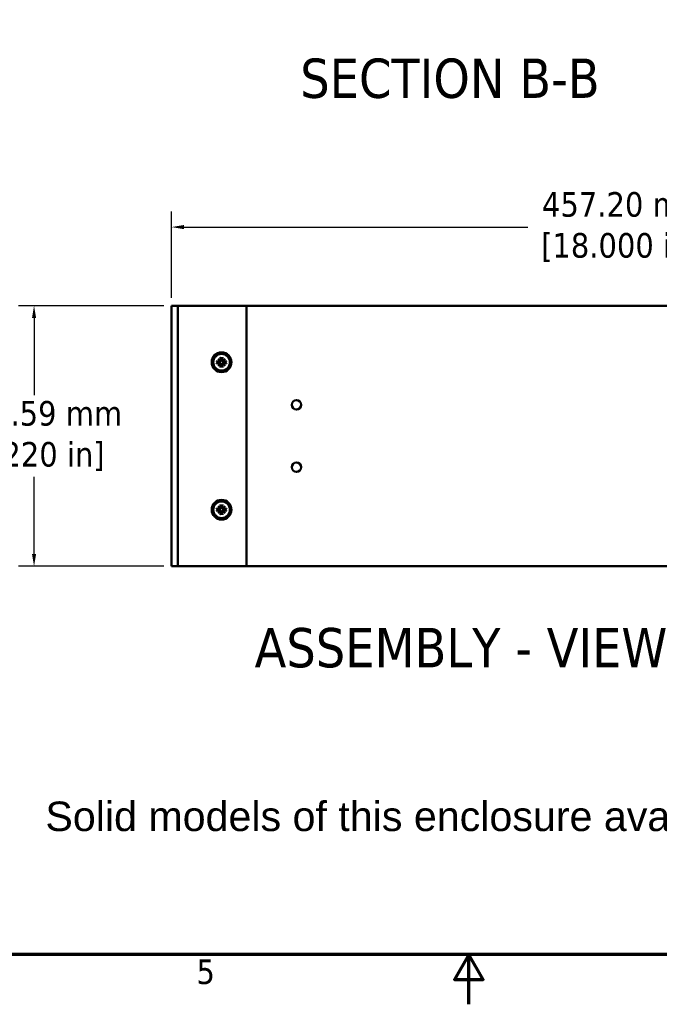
# Model space of a CAD drawing. Header units: millimetres. Extents: x 6 to 2153, y 38 to 1359.
# Tile 5 of 10: x 851 to 1176, y 38 to 539. Entities that reach past the tile are written whole.
import ezdxf

# ---------------------------------------------------------------- set-up
doc = ezdxf.new("R2010")
doc.units = ezdxf.units.MM
doc.header["$LTSCALE"] = 2.5
for name, color, linetype, lineweight in [('Border (ANSI)', 7, 'Continuous', 70), ('Dimension (ANSI)', 7, 'Continuous', 25), ('Symbol (ANSI)', 7, 'Continuous', 25), ('Visible (ANSI)', 7, 'Continuous', 50)]:
    doc.layers.add(name, color=color, linetype=linetype, lineweight=lineweight)
doc.styles.add('Label Text (ANSI)', font='tahoma.ttf')
doc.styles.add('Note Text (ANSI)', font='tahoma.ttf')
doc.dimstyles.new('Default - mm (ANSI)', dxfattribs={"dimscale": 2.5, "dimtxt": 5, "dimasz": 2.5, "dimexe": 3.175, "dimexo": 1.6002, "dimgap": 0.8, "dimtad": 0, "dimtih": 1, "dimtoh": 1, "dimrnd": 1e-08, "dimzin": 0, "dimdsep": 46, "dimtxsty": 'Note Text (ANSI)', "dimcen": 0.09, "dimdle": 10, "dimclrd": 256, "dimclre": 256, "dimclrt": 256, "dimadec": 1, "dimazin": 0, "dimtfac": 0.6096, "dimtofl": 0, "dimtmove": 0, "dimatfit": 3, "dimldrblk": 'Filled-1', "dimfxl": 1, "dimtolj": 1, "dimtzin": 0, "dimlwd": -1, "dimlwe": -1, "dimarcsym": 0})

# ---------------------------------------------------------------- blocks, each defined once
blk = doc.blocks.new('Borders Default Border')
at = {"layer": 'Border (ANSI)', "flags": 128}
for points in [[(12.7, 25.4), (12.7, 533.4), (850.9, 533.4), (850.9, 25.4), (12.7, 25.4)], [(431.8, 15.24), (431.8, 25.4), (428.87, 20.32), (434.73, 20.32), (431.8, 25.4)]]:
    blk.add_lwpolyline(points, dxfattribs=at)
at = {"layer": 'Border (ANSI)', "insert": (376.36, 19.28), "char_height": 5, "attachment_point": 7, "style": 'Note Text (ANSI)'}
blk.add_mtext('5', dxfattribs=at)
blk = doc.blocks.new('*D11')
at = {"layer": 'Defpoints', "color": 0, "transparency": 16777216}
for p in [(928.27, 393.5), (858.27, 260.92), (928.27, 260.92)]:
    blk.add_point(p, dxfattribs=at)
at = {"layer": 'Dimension (ANSI)', "transparency": 16777216}
for p, q in [((924.27, 393.5), (850.33, 393.5)), ((858.27, 387.25), (858.27, 347.93)), ((858.27, 267.17), (858.27, 306.49)), ((924.27, 260.92), (850.33, 260.92))]:
    blk.add_line(p, q, dxfattribs=at)
for points in [[(857.23, 387.25), (859.31, 387.25), (858.27, 393.5)], [(857.23, 267.17), (859.31, 267.17), (858.27, 260.92)]]:
    blk.add_solid(points, dxfattribs=at)
at = {"layer": 'Dimension (ANSI)', "transparency": 16777216, "insert": (858.27, 327.21), "char_height": 12.5, "attachment_point": 5, "style": 'Note Text (ANSI)'}
blk.add_mtext('\\A1; 132.59 mm\\P[5.220 in]', dxfattribs=at)
blk = doc.blocks.new('Filled-1')
at = {"color": 0}
for p, q in [((0, 0), (-1, 0.333)), ((-1, 0.333), (-1, -0.333)), ((-1, 0), (0, 0)), ((-1, -0.333), (0, 0))]:
    blk.add_line(p, q, dxfattribs=at)
at = {"color": 0, "flags": 128}
blk.add_lwpolyline([(-1, -0.333), (0, 0), (-1, 0.333), (-1, -0.333)], dxfattribs=at)
at = {"color": 0}
blk.add_solid([(-1, -0.333), (0, 0), (-1, 0.333), (-1, -0.333)], dxfattribs=at)
blk = doc.blocks.new('*D20')
at = {"layer": 'Defpoints', "color": 0, "transparency": 16777216}
for p in [(1385.47, 433.5), (928.27, 393.51), (1385.47, 393.5)]:
    blk.add_point(p, dxfattribs=at)
at = {"layer": 'Dimension (ANSI)', "transparency": 16777216}
for p, q in [((928.27, 397.51), (928.27, 441.44)), ((1385.47, 397.5), (1385.47, 441.44)), ((934.52, 433.5), (1109.53, 433.5)), ((1379.22, 433.5), (1204.21, 433.5))]:
    blk.add_line(p, q, dxfattribs=at)
for points in [[(934.52, 434.55), (934.52, 432.46), (928.27, 433.5)], [(1379.22, 434.55), (1379.22, 432.46), (1385.47, 433.5)]]:
    blk.add_solid(points, dxfattribs=at)
at = {"layer": 'Dimension (ANSI)', "transparency": 16777216, "insert": (1156.87, 433.5), "char_height": 12.5, "attachment_point": 5, "style": 'Note Text (ANSI)'}
blk.add_mtext('\\A1; 457.20 mm\\P[18.000 in]', dxfattribs=at)

msp = doc.modelspace()

# ---------------------------------------------------------------- linework, layer by layer
at = {"layer": 'Visible (ANSI)'}
for p, q in [((930.445, 393.514), (928.27, 393.514)), ((928.27, 260.926), (928.27, 393.514)), ((930.445, 393.514), (931.445, 393.514)), ((932.445, 393.514), (931.445, 393.514)), ((931.445, 260.926), (931.445, 393.514)), ((964.37, 393.514), (932.445, 393.514)), ((964.37, 393.514), (966.37, 393.514)), ((966.37, 260.926), (966.37, 393.514)), ((1385.47, 393.504), (966.37, 393.504)), ((951.892, 366.498), (953.012, 365.542)), ((951.892, 366.498), (952.823, 365.567)), ((952.848, 365.378), (951.892, 366.498)), ((953.131, 367.308), (953.326, 365.93)), ((954.209, 367.308), (954.013, 365.93)), ((954.328, 365.542), (955.448, 366.498)), ((955.448, 366.498), (954.492, 365.378)), ((955.448, 366.498), (954.517, 365.567)), ((951.082, 365.259), (952.46, 365.063)), ((951.082, 364.181), (952.46, 364.377)), ((951.892, 362.942), (952.848, 364.062)), ((953.012, 363.898), (951.892, 362.942)), ((951.892, 362.942), (952.823, 363.873)), ((953.131, 362.132), (953.326, 363.511)), ((954.209, 362.132), (954.013, 363.511)), ((955.448, 362.942), (954.328, 363.898)), ((954.492, 364.062), (955.448, 362.942)), ((955.448, 362.942), (954.517, 363.873)), ((956.258, 365.259), (954.879, 365.063)), ((956.258, 364.181), (954.879, 364.377)), ((951.892, 291.498), (953.012, 290.542)), ((951.892, 291.498), (952.823, 290.567)), ((952.848, 290.378), (951.892, 291.498)), ((953.131, 292.308), (953.326, 290.93)), ((954.209, 292.308), (954.013, 290.93)), ((954.328, 290.542), (955.448, 291.498)), ((955.448, 291.498), (954.492, 290.378)), ((955.448, 291.498), (954.517, 290.567)), ((951.082, 290.259), (952.46, 290.063)), ((951.082, 289.181), (952.46, 289.377)), ((951.892, 287.942), (952.848, 289.062)), ((953.012, 288.898), (951.892, 287.942)), ((951.892, 287.942), (952.823, 288.873)), ((953.131, 287.132), (953.326, 288.511)), ((954.209, 287.132), (954.013, 288.511)), ((955.448, 287.942), (954.328, 288.898)), ((954.492, 289.062), (955.448, 287.942)), ((955.448, 287.942), (954.517, 288.873)), ((956.258, 290.259), (954.879, 290.063)), ((956.258, 289.181), (954.879, 289.377)), ((928.27, 260.926), (928.27, 260.916)), ((930.445, 260.926), (928.27, 260.926)), ((928.27, 260.916), (1385.47, 260.916)), ((930.445, 260.926), (931.445, 260.926)), ((932.445, 260.926), (931.445, 260.926)), ((964.37, 260.926), (932.445, 260.926)), ((964.37, 260.926), (966.37, 260.926))]:
    msp.add_line(p, q, dxfattribs=at)
for centre, radius in [((953.67, 364.72), 5), ((953.67, 364.72), 4.229), ((991.77, 343.085), 2.388), ((991.77, 311.335), 2.388), ((953.67, 289.72), 5), ((953.67, 289.72), 4.229)]:
    msp.add_circle(centre, radius, dxfattribs=at)
for centre, radius, start, end in [((952.989, 365.882), 0.34, 273.75076, 8.07537), ((953.67, 364.72), 1.233, 84.46846, 95.53154), ((954.35, 365.882), 0.34, 171.92463, 266.24924), ((953.67, 364.72), 1.233, 174.46846, 185.53154), ((952.508, 365.4), 0.34, 261.92463, 356.24924), ((952.508, 364.04), 0.34, 3.75076, 98.07537), ((952.989, 363.558), 0.34, 351.92463, 86.24924), ((953.67, 364.72), 1.233, 264.46846, 275.53154), ((954.35, 363.558), 0.34, 93.75076, 188.07537), ((954.831, 365.4), 0.34, 183.75076, 278.07537), ((954.831, 364.04), 0.34, 81.92463, 176.24924), ((953.67, 364.72), 1.233, 354.46846, 5.53154), ((952.989, 290.882), 0.34, 273.75076, 8.07537), ((953.67, 289.72), 1.233, 84.46846, 95.53154), ((954.35, 290.882), 0.34, 171.92463, 266.24924), ((953.67, 289.72), 1.233, 174.46846, 185.53154), ((952.508, 290.4), 0.34, 261.92463, 356.24924), ((952.508, 289.04), 0.34, 3.75076, 98.07537), ((952.989, 288.558), 0.34, 351.92463, 86.24924), ((953.67, 289.72), 1.233, 264.46846, 275.53154), ((954.35, 288.558), 0.34, 93.75076, 188.07537), ((954.831, 290.4), 0.34, 183.75076, 278.07537), ((954.831, 289.04), 0.34, 81.92463, 176.24924), ((953.67, 289.72), 1.233, 354.46846, 5.53154)]:
    msp.add_arc(centre, radius, start, end, dxfattribs=at)
for centre, major_axis, start_param, end_param in [((952.959, 365.846), (0.202, 0.236), 3.3967441, 4.0259698), ((952.544, 365.431), (0.236, 0.202), 5.3988082, 6.0280339), ((952.544, 364.009), (-0.236, 0.202), 3.3967441, 4.0259698), ((952.959, 363.594), (-0.202, 0.236), 5.3988082, 6.0280339), ((954.381, 365.846), (0.202, -0.236), 5.3988082, 6.0280339), ((954.381, 363.594), (-0.202, -0.236), 3.3967441, 4.0259698), ((954.796, 365.431), (0.236, -0.202), 3.3967441, 4.0259698), ((954.796, 364.009), (-0.236, -0.202), 5.3988082, 6.0280339), ((952.959, 290.846), (0.202, 0.236), 3.3967441, 4.0259698), ((952.544, 290.431), (0.236, 0.202), 5.3988082, 6.0280339), ((954.381, 290.846), (0.202, -0.236), 5.3988082, 6.0280339), ((954.796, 290.431), (0.236, -0.202), 3.3967441, 4.0259698), ((952.544, 289.009), (-0.236, 0.202), 3.3967441, 4.0259698), ((952.959, 288.594), (-0.202, 0.236), 5.3988082, 6.0280339), ((954.381, 288.594), (-0.202, -0.236), 3.3967441, 4.0259698), ((954.796, 289.009), (-0.236, -0.202), 5.3988082, 6.0280339)]:
    msp.add_ellipse(centre, major_axis=major_axis, ratio=0.9884519, start_param=start_param, end_param=end_param, dxfattribs=at)
for points, knots in [([(953.551, 365.948), (953.553, 365.935), (953.555, 365.922), (953.561, 365.858), (953.559, 365.802), (953.537, 365.692), (953.518, 365.638), (953.471, 365.55), (953.441, 365.508), (953.371, 365.433), (953.329, 365.4), (953.243, 365.35), (953.194, 365.33), (953.124, 365.312), (953.104, 365.308), (953.084, 365.305)], [0.227515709, 0.227515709, 0.227515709, 0.227515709, 0.231820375, 0.231820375, 0.249297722, 0.249297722, 0.26677507, 0.26677507, 0.281610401, 0.281610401, 0.296445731, 0.296445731, 0.311281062, 0.311281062, 0.317224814, 0.317224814, 0.317224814, 0.317224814]), ([(953.167, 367.125), (953.164, 367.135), (953.16, 367.149), (953.153, 367.181), (953.148, 367.206), (953.139, 367.253), (953.134, 367.283), (953.131, 367.308)], [0.07100247, 0.07100247, 0.07100247, 0.07100247, 0.07731205, 0.07731205, 0.085016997, 0.085016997, 0.092737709, 0.092737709, 0.092737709, 0.092737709]), ([(954.255, 365.305), (954.235, 365.308), (954.215, 365.312), (954.145, 365.33), (954.096, 365.35), (954.011, 365.4), (953.969, 365.433), (953.898, 365.508), (953.869, 365.55), (953.822, 365.638), (953.802, 365.692), (953.781, 365.802), (953.779, 365.858), (953.784, 365.91), (953.785, 365.922), (953.786, 365.935), (953.789, 365.948)], [-0.085404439, -0.085404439, -0.085404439, -0.085404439, -0.079460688, -0.079460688, -0.064625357, -0.064625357, -0.049790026, -0.049790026, -0.034954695, -0.034954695, -0.017477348, -0.017477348, 0, 0, 0, 0.004304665, 0.004304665, 0.004304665, 0.004304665]), ([(954.209, 367.308), (954.205, 367.283), (954.2, 367.253), (954.192, 367.206), (954.187, 367.181), (954.179, 367.149), (954.175, 367.135), (954.172, 367.125)], [0.030983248, 0.030983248, 0.030983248, 0.030983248, 0.03870396, 0.03870396, 0.046408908, 0.046408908, 0.052718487, 0.052718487, 0.052718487, 0.052718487]), ([(951.082, 365.259), (951.107, 365.255), (951.137, 365.251), (951.184, 365.242), (951.209, 365.237), (951.241, 365.23), (951.255, 365.226), (951.265, 365.223)], [0.030983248, 0.030983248, 0.030983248, 0.030983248, 0.03870396, 0.03870396, 0.046408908, 0.046408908, 0.052718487, 0.052718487, 0.052718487, 0.052718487]), ([(951.265, 364.217), (951.255, 364.214), (951.241, 364.211), (951.209, 364.203), (951.184, 364.198), (951.137, 364.19), (951.107, 364.185), (951.082, 364.181)], [0.07100247, 0.07100247, 0.07100247, 0.07100247, 0.07731205, 0.07731205, 0.085016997, 0.085016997, 0.092737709, 0.092737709, 0.092737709, 0.092737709]), ([(953.084, 365.305), (953.082, 365.285), (953.078, 365.265), (953.06, 365.195), (953.04, 365.146), (952.99, 365.061), (952.957, 365.019), (952.882, 364.948), (952.84, 364.919), (952.752, 364.872), (952.698, 364.853), (952.588, 364.831), (952.531, 364.829), (952.48, 364.834), (952.468, 364.835), (952.455, 364.837), (952.442, 364.839)], [-0.085404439, -0.085404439, -0.085404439, -0.085404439, -0.079460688, -0.079460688, -0.064625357, -0.064625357, -0.049790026, -0.049790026, -0.034954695, -0.034954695, -0.017477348, -0.017477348, 0, 0, 0, 0.004304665, 0.004304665, 0.004304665, 0.004304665]), ([(952.442, 364.601), (952.455, 364.603), (952.468, 364.605), (952.531, 364.611), (952.588, 364.609), (952.698, 364.587), (952.752, 364.568), (952.84, 364.521), (952.882, 364.492), (952.957, 364.421), (952.99, 364.379), (953.04, 364.294), (953.06, 364.245), (953.078, 364.175), (953.082, 364.155), (953.084, 364.135)], [0.227515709, 0.227515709, 0.227515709, 0.227515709, 0.231820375, 0.231820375, 0.249297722, 0.249297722, 0.26677507, 0.26677507, 0.281610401, 0.281610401, 0.296445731, 0.296445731, 0.311281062, 0.311281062, 0.317224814, 0.317224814, 0.317224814, 0.317224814]), ([(952.823, 365.567), (952.831, 365.559), (952.837, 365.552), (952.884, 365.506), (952.915, 365.475), (952.996, 365.394), (953.04, 365.349), (953.084, 365.305)], [-3.39386529, -3.39386529, -3.39386529, -3.39386529, -3.38304705, -3.38304705, -3.30841803, -3.30841803, -3.13756645, -3.13756645, -3.13756645, -3.13756645]), ([(952.823, 363.873), (952.831, 363.881), (952.837, 363.888), (952.884, 363.935), (952.915, 363.965), (952.996, 364.046), (953.04, 364.091), (953.084, 364.135)], [-3.39386529, -3.39386529, -3.39386529, -3.39386529, -3.38304705, -3.38304705, -3.30841803, -3.30841803, -3.13756645, -3.13756645, -3.13756645, -3.13756645]), ([(953.084, 364.135), (953.104, 364.132), (953.124, 364.128), (953.194, 364.111), (953.243, 364.09), (953.329, 364.04), (953.371, 364.007), (953.441, 363.932), (953.471, 363.891), (953.518, 363.803), (953.537, 363.749), (953.559, 363.638), (953.561, 363.582), (953.556, 363.531), (953.555, 363.518), (953.553, 363.505), (953.551, 363.493)], [-0.085404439, -0.085404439, -0.085404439, -0.085404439, -0.079460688, -0.079460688, -0.064625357, -0.064625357, -0.049790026, -0.049790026, -0.034954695, -0.034954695, -0.017477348, -0.017477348, 0, 0, 0, 0.004304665, 0.004304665, 0.004304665, 0.004304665]), ([(953.131, 362.132), (953.134, 362.158), (953.139, 362.187), (953.148, 362.234), (953.153, 362.259), (953.16, 362.292), (953.164, 362.305), (953.167, 362.315)], [0.030983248, 0.030983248, 0.030983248, 0.030983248, 0.03870396, 0.03870396, 0.046408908, 0.046408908, 0.052718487, 0.052718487, 0.052718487, 0.052718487]), ([(953.789, 363.493), (953.786, 363.505), (953.785, 363.518), (953.779, 363.582), (953.781, 363.638), (953.802, 363.749), (953.822, 363.803), (953.869, 363.891), (953.898, 363.932), (953.969, 364.007), (954.011, 364.04), (954.096, 364.09), (954.145, 364.111), (954.215, 364.128), (954.235, 364.132), (954.255, 364.135)], [0.227515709, 0.227515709, 0.227515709, 0.227515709, 0.231820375, 0.231820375, 0.249297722, 0.249297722, 0.26677507, 0.26677507, 0.281610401, 0.281610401, 0.296445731, 0.296445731, 0.311281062, 0.311281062, 0.317224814, 0.317224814, 0.317224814, 0.317224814]), ([(954.172, 362.315), (954.175, 362.305), (954.179, 362.292), (954.187, 362.259), (954.192, 362.234), (954.2, 362.187), (954.205, 362.158), (954.209, 362.132)], [0.07100247, 0.07100247, 0.07100247, 0.07100247, 0.07731205, 0.07731205, 0.085016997, 0.085016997, 0.092737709, 0.092737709, 0.092737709, 0.092737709]), ([(954.517, 365.567), (954.509, 365.559), (954.502, 365.552), (954.455, 365.506), (954.424, 365.475), (954.344, 365.394), (954.299, 365.349), (954.255, 365.305)], [-3.39386529, -3.39386529, -3.39386529, -3.39386529, -3.38304705, -3.38304705, -3.30841803, -3.30841803, -3.13756645, -3.13756645, -3.13756645, -3.13756645]), ([(954.897, 364.839), (954.884, 364.837), (954.872, 364.835), (954.808, 364.829), (954.752, 364.831), (954.641, 364.853), (954.587, 364.872), (954.499, 364.919), (954.457, 364.948), (954.382, 365.019), (954.35, 365.061), (954.3, 365.146), (954.279, 365.195), (954.262, 365.265), (954.258, 365.285), (954.255, 365.305)], [0.227515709, 0.227515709, 0.227515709, 0.227515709, 0.231820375, 0.231820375, 0.249297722, 0.249297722, 0.26677507, 0.26677507, 0.281610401, 0.281610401, 0.296445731, 0.296445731, 0.311281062, 0.311281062, 0.317224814, 0.317224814, 0.317224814, 0.317224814]), ([(954.255, 364.135), (954.258, 364.155), (954.262, 364.175), (954.279, 364.245), (954.3, 364.294), (954.35, 364.379), (954.382, 364.421), (954.457, 364.492), (954.499, 364.521), (954.587, 364.568), (954.641, 364.587), (954.752, 364.609), (954.808, 364.611), (954.859, 364.606), (954.872, 364.605), (954.884, 364.603), (954.897, 364.601)], [-0.085404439, -0.085404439, -0.085404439, -0.085404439, -0.079460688, -0.079460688, -0.064625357, -0.064625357, -0.049790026, -0.049790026, -0.034954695, -0.034954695, -0.017477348, -0.017477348, 0, 0, 0, 0.004304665, 0.004304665, 0.004304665, 0.004304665]), ([(954.517, 363.873), (954.509, 363.881), (954.502, 363.888), (954.455, 363.935), (954.424, 363.965), (954.344, 364.046), (954.299, 364.091), (954.255, 364.135)], [-3.39386529, -3.39386529, -3.39386529, -3.39386529, -3.38304705, -3.38304705, -3.30841803, -3.30841803, -3.13756645, -3.13756645, -3.13756645, -3.13756645]), ([(956.075, 365.223), (956.084, 365.226), (956.098, 365.23), (956.13, 365.237), (956.155, 365.242), (956.202, 365.251), (956.232, 365.255), (956.258, 365.259)], [0.07100247, 0.07100247, 0.07100247, 0.07100247, 0.07731205, 0.07731205, 0.085016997, 0.085016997, 0.092737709, 0.092737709, 0.092737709, 0.092737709]), ([(956.258, 364.181), (956.232, 364.185), (956.202, 364.19), (956.155, 364.198), (956.13, 364.203), (956.098, 364.211), (956.084, 364.214), (956.075, 364.217)], [0.030983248, 0.030983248, 0.030983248, 0.030983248, 0.03870396, 0.03870396, 0.046408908, 0.046408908, 0.052718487, 0.052718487, 0.052718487, 0.052718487]), ([(952.823, 290.567), (952.831, 290.559), (952.837, 290.552), (952.884, 290.506), (952.915, 290.475), (952.996, 290.394), (953.04, 290.349), (953.084, 290.305)], [-3.39386529, -3.39386529, -3.39386529, -3.39386529, -3.38304705, -3.38304705, -3.30841803, -3.30841803, -3.13756645, -3.13756645, -3.13756645, -3.13756645]), ([(953.551, 290.948), (953.553, 290.935), (953.555, 290.922), (953.561, 290.858), (953.559, 290.802), (953.537, 290.692), (953.518, 290.638), (953.471, 290.55), (953.441, 290.508), (953.371, 290.433), (953.329, 290.4), (953.243, 290.35), (953.194, 290.33), (953.124, 290.312), (953.104, 290.308), (953.084, 290.305)], [0.227515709, 0.227515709, 0.227515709, 0.227515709, 0.231820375, 0.231820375, 0.249297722, 0.249297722, 0.26677507, 0.26677507, 0.281610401, 0.281610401, 0.296445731, 0.296445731, 0.311281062, 0.311281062, 0.317224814, 0.317224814, 0.317224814, 0.317224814]), ([(953.167, 292.125), (953.164, 292.135), (953.16, 292.149), (953.153, 292.181), (953.148, 292.206), (953.139, 292.253), (953.134, 292.283), (953.131, 292.308)], [0.07100247, 0.07100247, 0.07100247, 0.07100247, 0.07731205, 0.07731205, 0.085016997, 0.085016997, 0.092737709, 0.092737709, 0.092737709, 0.092737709]), ([(954.255, 290.305), (954.235, 290.308), (954.215, 290.312), (954.145, 290.33), (954.096, 290.35), (954.011, 290.4), (953.969, 290.433), (953.898, 290.508), (953.869, 290.55), (953.822, 290.638), (953.802, 290.692), (953.781, 290.802), (953.779, 290.858), (953.784, 290.91), (953.785, 290.922), (953.786, 290.935), (953.789, 290.948)], [-0.085404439, -0.085404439, -0.085404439, -0.085404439, -0.079460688, -0.079460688, -0.064625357, -0.064625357, -0.049790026, -0.049790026, -0.034954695, -0.034954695, -0.017477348, -0.017477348, 0, 0, 0, 0.004304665, 0.004304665, 0.004304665, 0.004304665]), ([(954.209, 292.308), (954.205, 292.283), (954.2, 292.253), (954.192, 292.206), (954.187, 292.181), (954.179, 292.149), (954.175, 292.135), (954.172, 292.125)], [0.030983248, 0.030983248, 0.030983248, 0.030983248, 0.03870396, 0.03870396, 0.046408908, 0.046408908, 0.052718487, 0.052718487, 0.052718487, 0.052718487]), ([(954.517, 290.567), (954.509, 290.559), (954.502, 290.552), (954.455, 290.506), (954.424, 290.475), (954.344, 290.394), (954.299, 290.349), (954.255, 290.305)], [-3.39386529, -3.39386529, -3.39386529, -3.39386529, -3.38304705, -3.38304705, -3.30841803, -3.30841803, -3.13756645, -3.13756645, -3.13756645, -3.13756645]), ([(951.082, 290.259), (951.107, 290.255), (951.137, 290.251), (951.184, 290.242), (951.209, 290.237), (951.241, 290.23), (951.255, 290.226), (951.265, 290.223)], [0.030983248, 0.030983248, 0.030983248, 0.030983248, 0.03870396, 0.03870396, 0.046408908, 0.046408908, 0.052718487, 0.052718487, 0.052718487, 0.052718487]), ([(951.265, 289.217), (951.255, 289.214), (951.241, 289.211), (951.209, 289.203), (951.184, 289.198), (951.137, 289.19), (951.107, 289.185), (951.082, 289.181)], [0.07100247, 0.07100247, 0.07100247, 0.07100247, 0.07731205, 0.07731205, 0.085016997, 0.085016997, 0.092737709, 0.092737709, 0.092737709, 0.092737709]), ([(953.084, 290.305), (953.082, 290.285), (953.078, 290.265), (953.06, 290.195), (953.04, 290.146), (952.99, 290.061), (952.957, 290.019), (952.882, 289.948), (952.84, 289.919), (952.752, 289.872), (952.698, 289.853), (952.588, 289.831), (952.531, 289.829), (952.48, 289.834), (952.468, 289.835), (952.455, 289.837), (952.442, 289.839)], [-0.085404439, -0.085404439, -0.085404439, -0.085404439, -0.079460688, -0.079460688, -0.064625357, -0.064625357, -0.049790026, -0.049790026, -0.034954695, -0.034954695, -0.017477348, -0.017477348, 0, 0, 0, 0.004304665, 0.004304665, 0.004304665, 0.004304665]), ([(952.442, 289.601), (952.455, 289.603), (952.468, 289.605), (952.531, 289.611), (952.588, 289.609), (952.698, 289.587), (952.752, 289.568), (952.84, 289.521), (952.882, 289.492), (952.957, 289.421), (952.99, 289.379), (953.04, 289.294), (953.06, 289.245), (953.078, 289.175), (953.082, 289.155), (953.084, 289.135)], [0.227515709, 0.227515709, 0.227515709, 0.227515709, 0.231820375, 0.231820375, 0.249297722, 0.249297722, 0.26677507, 0.26677507, 0.281610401, 0.281610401, 0.296445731, 0.296445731, 0.311281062, 0.311281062, 0.317224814, 0.317224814, 0.317224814, 0.317224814]), ([(952.823, 288.873), (952.831, 288.881), (952.837, 288.888), (952.884, 288.935), (952.915, 288.965), (952.996, 289.046), (953.04, 289.091), (953.084, 289.135)], [-3.39386529, -3.39386529, -3.39386529, -3.39386529, -3.38304705, -3.38304705, -3.30841803, -3.30841803, -3.13756645, -3.13756645, -3.13756645, -3.13756645]), ([(953.084, 289.135), (953.104, 289.132), (953.124, 289.128), (953.194, 289.111), (953.243, 289.09), (953.329, 289.04), (953.371, 289.007), (953.441, 288.932), (953.471, 288.891), (953.518, 288.803), (953.537, 288.749), (953.559, 288.638), (953.561, 288.582), (953.556, 288.531), (953.555, 288.518), (953.553, 288.505), (953.551, 288.493)], [-0.085404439, -0.085404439, -0.085404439, -0.085404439, -0.079460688, -0.079460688, -0.064625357, -0.064625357, -0.049790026, -0.049790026, -0.034954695, -0.034954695, -0.017477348, -0.017477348, 0, 0, 0, 0.004304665, 0.004304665, 0.004304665, 0.004304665]), ([(953.131, 287.132), (953.134, 287.158), (953.139, 287.187), (953.148, 287.234), (953.153, 287.259), (953.16, 287.292), (953.164, 287.305), (953.167, 287.315)], [0.030983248, 0.030983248, 0.030983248, 0.030983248, 0.03870396, 0.03870396, 0.046408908, 0.046408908, 0.052718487, 0.052718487, 0.052718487, 0.052718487]), ([(953.789, 288.493), (953.786, 288.505), (953.785, 288.518), (953.779, 288.582), (953.781, 288.638), (953.802, 288.749), (953.822, 288.803), (953.869, 288.891), (953.898, 288.932), (953.969, 289.007), (954.011, 289.04), (954.096, 289.09), (954.145, 289.111), (954.215, 289.128), (954.235, 289.132), (954.255, 289.135)], [0.227515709, 0.227515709, 0.227515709, 0.227515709, 0.231820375, 0.231820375, 0.249297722, 0.249297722, 0.26677507, 0.26677507, 0.281610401, 0.281610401, 0.296445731, 0.296445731, 0.311281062, 0.311281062, 0.317224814, 0.317224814, 0.317224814, 0.317224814]), ([(954.172, 287.315), (954.175, 287.305), (954.179, 287.292), (954.187, 287.259), (954.192, 287.234), (954.2, 287.187), (954.205, 287.158), (954.209, 287.132)], [0.07100247, 0.07100247, 0.07100247, 0.07100247, 0.07731205, 0.07731205, 0.085016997, 0.085016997, 0.092737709, 0.092737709, 0.092737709, 0.092737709]), ([(954.897, 289.839), (954.884, 289.837), (954.872, 289.835), (954.808, 289.829), (954.752, 289.831), (954.641, 289.853), (954.587, 289.872), (954.499, 289.919), (954.457, 289.948), (954.382, 290.019), (954.35, 290.061), (954.3, 290.146), (954.279, 290.195), (954.262, 290.265), (954.258, 290.285), (954.255, 290.305)], [0.227515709, 0.227515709, 0.227515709, 0.227515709, 0.231820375, 0.231820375, 0.249297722, 0.249297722, 0.26677507, 0.26677507, 0.281610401, 0.281610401, 0.296445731, 0.296445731, 0.311281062, 0.311281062, 0.317224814, 0.317224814, 0.317224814, 0.317224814]), ([(954.255, 289.135), (954.258, 289.155), (954.262, 289.175), (954.279, 289.245), (954.3, 289.294), (954.35, 289.379), (954.382, 289.421), (954.457, 289.492), (954.499, 289.521), (954.587, 289.568), (954.641, 289.587), (954.752, 289.609), (954.808, 289.611), (954.859, 289.606), (954.872, 289.605), (954.884, 289.603), (954.897, 289.601)], [-0.085404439, -0.085404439, -0.085404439, -0.085404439, -0.079460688, -0.079460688, -0.064625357, -0.064625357, -0.049790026, -0.049790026, -0.034954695, -0.034954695, -0.017477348, -0.017477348, 0, 0, 0, 0.004304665, 0.004304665, 0.004304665, 0.004304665]), ([(954.517, 288.873), (954.509, 288.881), (954.502, 288.888), (954.455, 288.935), (954.424, 288.965), (954.344, 289.046), (954.299, 289.091), (954.255, 289.135)], [-3.39386529, -3.39386529, -3.39386529, -3.39386529, -3.38304705, -3.38304705, -3.30841803, -3.30841803, -3.13756645, -3.13756645, -3.13756645, -3.13756645]), ([(956.075, 290.223), (956.084, 290.226), (956.098, 290.23), (956.13, 290.237), (956.155, 290.242), (956.202, 290.251), (956.232, 290.255), (956.258, 290.259)], [0.07100247, 0.07100247, 0.07100247, 0.07100247, 0.07731205, 0.07731205, 0.085016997, 0.085016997, 0.092737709, 0.092737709, 0.092737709, 0.092737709]), ([(956.258, 289.181), (956.232, 289.185), (956.202, 289.19), (956.155, 289.198), (956.13, 289.203), (956.098, 289.211), (956.084, 289.214), (956.075, 289.217)], [0.030983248, 0.030983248, 0.030983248, 0.030983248, 0.03870396, 0.03870396, 0.046408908, 0.046408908, 0.052718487, 0.052718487, 0.052718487, 0.052718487])]:
    msp.add_open_spline(points, degree=3, knots=knots, dxfattribs=at)
for points, weights in [([(953.167, 367.125), (953.418, 366.358), (953.547, 365.961)], [1.00384600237, 1.05935240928, 1.00186005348]), ([(953.793, 365.961), (953.921, 366.358), (954.172, 367.125)], [1.00186005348, 1.05935240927, 1.00384600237]), ([(952.429, 364.843), (952.032, 364.972), (951.265, 365.223)], [1.00186005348, 1.05935240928, 1.00384600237]), ([(951.265, 364.217), (952.032, 364.468), (952.429, 364.597)], [1.00384600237, 1.05935240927, 1.00186005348]), ([(953.547, 363.479), (953.418, 363.082), (953.167, 362.315)], [1.00186005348, 1.05935240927, 1.00384600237]), ([(954.172, 362.315), (953.921, 363.082), (953.793, 363.479)], [1.00384600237, 1.05935240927, 1.00186005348]), ([(956.075, 365.223), (955.307, 364.972), (954.91, 364.843)], [1.00384600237, 1.05935240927, 1.00186005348]), ([(954.91, 364.597), (955.307, 364.468), (956.075, 364.217)], [1.00186005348, 1.05935240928, 1.00384600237]), ([(953.167, 292.125), (953.418, 291.358), (953.547, 290.961)], [1.00384600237, 1.05935240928, 1.00186005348]), ([(953.793, 290.961), (953.921, 291.358), (954.172, 292.125)], [1.00186005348, 1.05935240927, 1.00384600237]), ([(952.429, 289.843), (952.032, 289.972), (951.265, 290.223)], [1.00186005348, 1.05935240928, 1.00384600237]), ([(951.265, 289.217), (952.032, 289.468), (952.429, 289.597)], [1.00384600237, 1.05935240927, 1.00186005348]), ([(953.547, 288.479), (953.418, 288.082), (953.167, 287.315)], [1.00186005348, 1.05935240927, 1.00384600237]), ([(954.172, 287.315), (953.921, 288.082), (953.793, 288.479)], [1.00384600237, 1.05935240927, 1.00186005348]), ([(956.075, 290.223), (955.307, 289.972), (954.91, 289.843)], [1.00384600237, 1.05935240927, 1.00186005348]), ([(954.91, 289.597), (955.307, 289.468), (956.075, 289.217)], [1.00186005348, 1.05935240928, 1.00384600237])]:
    msp.add_rational_spline(points, weights, degree=2, dxfattribs=at)
for points in [[(953.547, 365.961), (953.548, 365.956), (953.549, 365.952), (953.551, 365.948)], [(953.789, 365.948), (953.79, 365.952), (953.791, 365.956), (953.793, 365.961)], [(952.442, 364.839), (952.438, 364.84), (952.433, 364.842), (952.429, 364.843)], [(952.429, 364.597), (952.433, 364.598), (952.438, 364.6), (952.442, 364.601)], [(953.551, 363.493), (953.549, 363.488), (953.548, 363.484), (953.547, 363.479)], [(953.793, 363.479), (953.791, 363.484), (953.79, 363.488), (953.789, 363.493)], [(954.91, 364.843), (954.906, 364.842), (954.902, 364.84), (954.897, 364.839)], [(954.897, 364.601), (954.902, 364.6), (954.906, 364.598), (954.91, 364.597)], [(953.547, 290.961), (953.548, 290.956), (953.549, 290.952), (953.551, 290.948)], [(953.789, 290.948), (953.79, 290.952), (953.791, 290.956), (953.793, 290.961)], [(952.442, 289.839), (952.438, 289.84), (952.433, 289.842), (952.429, 289.843)], [(952.429, 289.597), (952.433, 289.598), (952.438, 289.6), (952.442, 289.601)], [(953.551, 288.493), (953.549, 288.488), (953.548, 288.484), (953.547, 288.479)], [(953.793, 288.479), (953.791, 288.484), (953.79, 288.488), (953.789, 288.493)], [(954.91, 289.843), (954.906, 289.842), (954.902, 289.84), (954.897, 289.839)], [(954.897, 289.601), (954.902, 289.6), (954.906, 289.598), (954.91, 289.597)]]:
    msp.add_open_spline(points, degree=3, dxfattribs=at)

# ---------------------------------------------------------------- block references
at = {"xscale": 2.5, "yscale": 2.5, "zscale": 2.5}
msp.add_blockref('Borders Default Border', (0, 0), dxfattribs=at)

# ---------------------------------------------------------------- texts
at = {"layer": 'Symbol (ANSI)', "char_height": 20, "attachment_point": 7, "style": 'Label Text (ANSI)'}
for s, insert in [('SECTION B-B', (993.715, 498.843)), ('ASSEMBLY - VIEW FROM SIDE', (970.502, 209.157))]:
    msp.add_mtext(s, dxfattribs=dict(at, insert=insert))
at = {"layer": 'Symbol (ANSI)', "color": 5, "true_color": 0x0000ff, "insert": (864.035, 156.98), "char_height": 15, "width": 648.6922, "attachment_point": 1, "line_spacing_factor": 0.629481, "style": 'Note Text (ANSI)'}
msp.add_mtext('{\\fArial|b0|i0|c0|p34;\\H1x;\\PSolid models of this enclosure available in STEP or IGES.}', dxfattribs=at)

# ---------------------------------------------------------------- dimensions: what is measured, and where the dimension line sits
at = {"layer": 'Dimension (ANSI)'}
dim = msp.add_linear_dim(base=(1385.47, 433.504), p1=(928.27, 393.514), p2=(1385.47, 393.504), text=' <> mm\\X[18.000 in]', dimstyle='Default - mm (ANSI)', override={"dimtih": 0, "dimtoh": 0, "dimdec": 2, "dimpost": '', "dimtp": 0, "dimtm": 0, "dimtdec": 2, "dimatfit": 1}, dxfattribs=at)
dim.commit()
dim.dimension.update_dxf_attribs({"geometry": '*D20', "text_midpoint": (1156.87, 433.504), "dimtype": 160})
dim = msp.add_linear_dim(base=(858.27, 260.916), p1=(928.27, 393.504), p2=(928.27, 260.916), angle=90, text=' <> mm\\X[5.220 in]', dimstyle='Default - mm (ANSI)', override={"dimdec": 2, "dimpost": '', "dimtp": 0, "dimtm": 0, "dimtdec": 2, "dimatfit": 1}, dxfattribs=at)
dim.commit()
dim.dimension.update_dxf_attribs({"geometry": '*D11', "text_midpoint": (858.27, 327.21), "dimtype": 160})

doc.saveas('drawing.dxf')
